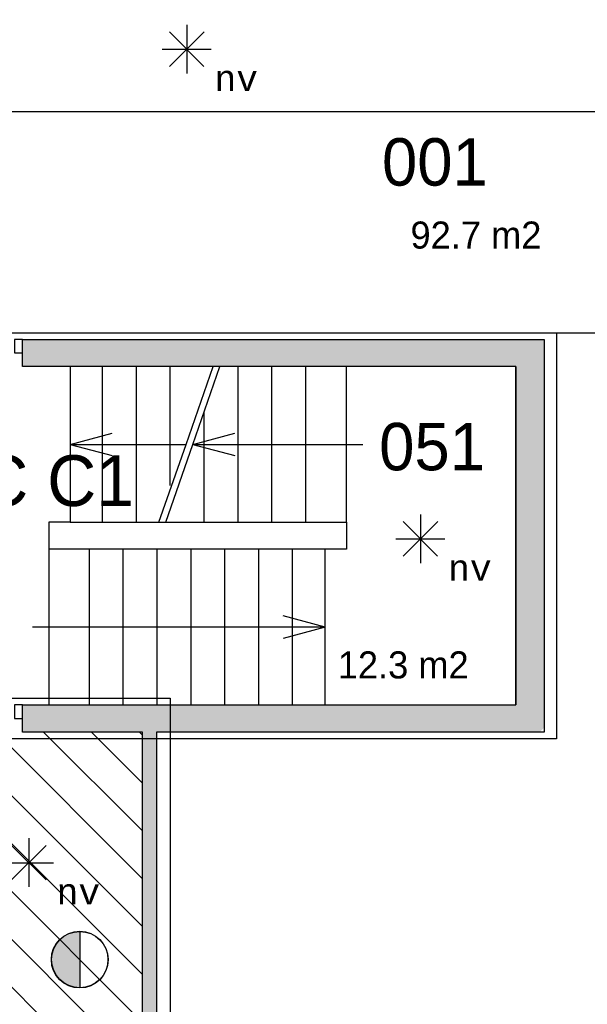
# Model space of a CAD drawing. Extents: x -1826 to 147704, y -44576 to 60962.
# Tile 73 of 75: x 116069 to 120259, y 41024 to 48296. Entities that reach past the tile are written whole.
import ezdxf
from ezdxf.enums import TextEntityAlignment as Align

# ---------------------------------------------------------------- set-up
doc = ezdxf.new("R2010")
doc.units = 0
doc.header["$MEASUREMENT"] = 0
doc.header["$PDMODE"] = 35
doc.header["$PDSIZE"] = -0.5
doc.layers.get('0').update_dxf_attribs({"linetype": 'CONTINUOUS'})
doc.layers.get('DEFPOINTS').update_dxf_attribs({"linetype": 'CONTINUOUS'})
for name, color, linetype in [('AA$1A---_ARCEER', 252, 'CONTINUOUS'), ('AL22----_BINNENWAND', 252, 'CONTINUOUS'), ('AL24----_TRAPPEN', 252, 'CONTINUOUS'), ('AL32----_BINNENKOZIJN', 252, 'CONTINUOUS'), ('AM$1A---_MAATVOERING', 252, 'CONTINUOUS'), ('Brandweer', 252, 'CONTINUOUS'), ('brandweer NIEUW', 252, 'CONTINUOUS'), ('COMPARTIMENTERING', 252, 'CONTINUOUS'), ('LAYER01', 252, 'CONTINUOUS'), ('M2', 252, 'CONTINUOUS'), ('OMPARTIMENTERING', 252, 'CONTINUOUS')]:
    doc.layers.add(name, color=color, linetype=linetype)
doc.styles.add('B-01', font='b-gbp')
doc.styles.add('MONOTXT', font='MONOTXT')
doc.dimstyles.new('BBA_STAND', dxfattribs={"dimtxt": 175, "dimasz": 1, "dimexe": 1, "dimexo": 0.001, "dimgap": 75, "dimtad": 1, "dimdec": 0, "dimzin": 0, "dimdsep": 46, "dimtxsty": 'B-01', "dimblk": 'NONE', "dimblk1": 'PIJL1', "dimblk2": 'NONE', "dimcen": 1, "dimse1": 1, "dimse2": 1, "dimclrd": 256, "dimclre": 256, "dimclrt": 256, "dimadec": 4, "dimazin": 0, "dimtfac": 1, "dimtdec": 0, "dimtmove": 0, "dimatfit": 2, "dimldrblk": 'PIJL1', "dimfxl": 1, "dimtfillclr": 256, "dimtolj": 1, "dimtzin": 0, "dimarcsym": 0})

# ---------------------------------------------------------------- blocks, each defined once
blk = doc.blocks.new('*D70')
at = {"layer": 'AM$1A---_MAATVOERING', "lineweight": -2, "transparency": 16777216}
blk.add_line((122191.2, 47616.5), (106490.7, 47616.5), dxfattribs=at)
at = {"layer": 'DEFPOINTS', "color": 0, "transparency": 16777216}
for p in [(106490.7, 48484.5), (122191.2, 48484.8), (106490.7, 47616.5)]:
    blk.add_point(p, dxfattribs=at)
at = {"layer": 'AM$1A---_MAATVOERING', "transparency": 16777216, "insert": (114340.9, 47779), "char_height": 175, "attachment_point": 5, "style": 'B-01'}
blk.add_mtext('\\A1;15701', dxfattribs=at)
blk = doc.blocks.new('_None')
blk = doc.blocks.new('PIJL1')
at = {"color": 1, "linetype": 'ByBlock'}
blk.add_line((0, 82.6), (0, -82.6), dxfattribs=at)
blk.add_solid([(-100, 16.7), (-100, -16.7), (0, 0)], dxfattribs=at)

msp = doc.modelspace()

# ---------------------------------------------------------------- hatches: boundary and pattern name
at = {"layer": 'AA$1A---_ARCEER'}
h = msp.add_hatch(color=256, dxfattribs=at)
h.paths.add_polyline_path([(125090.6, 48644.8), (125090.6, 48424.8), (130090.6, 48424.8), (130090.6, 48644.8)])
h.paths.add_polyline_path([(125090.6, 43244.8), (125090.6, 43024.8), (130090.6, 43024.8), (130090.6, 43244.8)])
h.paths.add_polyline_path([(130090.6, 37624.3), (130090.6, 37844.3), (125090.6, 37844.3), (125090.6, 37624.3)])
h.paths.add_polyline_path([(124690.6, 37624.3), (124690.6, 37844.3), (121340.6, 37844.3), (121340.6, 39614.3), (121297.6, 39614.3), (121240.6, 39557.3), (121240.6, 37844.3), (121240.6, 37624.3)])
h.paths.add_polyline_path([(121250.6, 43244.8), (121240.6, 43233.8), (121240.6, 43024.8), (121240.6, 41254.8), (121340.6, 41254.8), (121340.6, 43024.8), (124690.6, 43024.8), (124690.6, 43244.8)])
h.paths.add_polyline_path([(122196.6, 48644.8), (122190.6, 48637.8), (122190.6, 48424.8), (122190.6, 44884.8), (122290.6, 44884.8), (122290.6, 48424.8), (124690.6, 48424.8), (124690.6, 48644.8)])
h.paths.add_polyline_path([(120530.6, 53914.8), (120310.6, 53914.8), (120310.6, 48484.8), (120530.6, 48484.8)])
h.paths.add_polyline_path([(116090.6, 45934.8), (116090.6, 45734.8), (119730.6, 45734.8), (119730.6, 43234.8), (116090.6, 43234.8), (116090.6, 43034.8), (116975.6, 43034.8), (116975.6, 38034.3), (117079.6, 38034.3), (117079.6, 43034.8), (119907.6, 43034.8), (119940.6, 43066.8), (119940.6, 43234.8), (119940.6, 45734.8), (119940.6, 45934.8)])
h.paths.add_polyline_path([(114200.1, 48584.8), (114200.1, 53734.8), (113980.1, 53734.8), (113980.1, 48584.8), (112740.1, 48584.8), (112740.1, 48484.8), (118650.1, 48484.8), (118650.1, 48584.8)])
h.paths.add_polyline_path([(122270.6, 35984.3), (122170.6, 35984.3), (121050.6, 35984.3), (121050.6, 35884.3), (122170.6, 35884.3), (122170.6, 32280.3), (121150.6, 32280.3), (121150.6, 32534.3), (121050.6, 32534.3), (121050.6, 32148.5), (121480.5, 31534.3), (122270.6, 31534.3), (122270.6, 32534.3)])
h.paths.add_polyline_path([(122170.6, 32180.3), (122170.6, 31634.3), (121532.6, 31634.3), (121532.6, 31634.3), (121150.2, 32180.3)], flags=16)
at = {"layer": 'Brandweer'}
msp.add_hatch(color=256, dxfattribs=at).paths.add_polyline_path([(116512.6, 41145.4), (116512.6, 41561.8, 1)])
at = {"layer": 'COMPARTIMENTERING'}
h = msp.add_hatch(dxfattribs=at)
h.set_pattern_fill('ANSI31', color=256, scale=2000, angle=-90, style=0)
h.set_pattern_definition([(315, (85188.27, 172733.54), (176.7767, 176.7767), [])])
h.paths.add_polyline_path([(110526, 32100.5), (106557.2, 36177.5), (106557.2, 37734), (108890.7, 40067.5), (112190.7, 40067.5), (114524.2, 37734), (114524.2, 34434), (112190.7, 32100.5)], flags=16)
h.paths.add_polyline_path([(105990.7, 45734.5), (105990.7, 47659.3), (103500.7, 47659.3), (103500.7, 46134.5), (103590.7, 46134.5), (103590.7, 45549.5), (103350.7, 45534.5), (103350.7, 45296.5), (103096.7, 45039.5), (103201.7, 44934.5), (101490.2, 43222.5), (101383.7, 43328.5), (101128.7, 43074.5), (100890.7, 43074.5), (100875.7, 42834.5), (100298.2, 42842), (100298.2, 43074.5), (99840.7, 43074.5), (99840.7, 42924.5), (98765.4, 42924.5), (98764.8, 40433.5), (100590.7, 40433), (100612.9, 40236.4), (100305.7, 40201.6), (100305.7, 38034), (100875.7, 38034), (100890.7, 37449), (100305.7, 37434), (100305.7, 37034), (97240.7, 37034), (97240.7, 34240.4), (104666.2, 34240.4), (106541.7, 36127.2), (109702.9, 32894.4), (108609.5, 31734), (108623, 29734), (108790.7, 29734), (108790.7, 27933.8), (115121.2, 27933.8), (115120.2, 27234), (119440.2, 27234), (119440.2, 32434.3), (118341.2, 32434.3), (118279.8, 32474.8), (116781.7, 33963.3), (116741.9, 34024), (116741.9, 37434), (116491.2, 37449), (116491.2, 38019), (116976.2, 38034), (116976.2, 43034.5), (116091.2, 43034.5), (114990.7, 43034.5), (108240.7, 43034.5), (108240.7, 45734.5)])

# ---------------------------------------------------------------- linework, layer by layer
at = {"layer": 'AL22----_BINNENWAND'}
for p, q in [((116976.2, 38034), (116976.2, 43034.5)), ((117080.2, 43034.5), (117080.2, 38034))]:
    msp.add_line(p, q, dxfattribs=at)
for points in [[(116091.2, 45934.5), (119941.2, 45934.5)], [(116091.2, 45734.5), (116091.2, 45934.5)], [(119941.2, 45934.5), (119941.2, 43234.5)], [(119731.2, 45734.5), (116091.2, 45734.5)], [(119731.2, 45734.5), (119731.2, 43234.5)], [(119731.2, 43234.5), (119731.2, 45734.5)], [(119941.2, 45734.5), (119941.2, 43234.5)], [(116091.2, 43234.5), (119731.2, 43234.5)], [(116091.2, 43034.5), (116091.2, 43234.5)], [(119941.2, 43234.5), (119941.2, 43034.5)], [(119941.2, 43234.5), (119941.2, 43034.5)], [(116976.2, 43034.5), (116091.2, 43034.5)], [(119941.2, 43034.5), (117080.2, 43034.5)]]:
    msp.add_lwpolyline(points, dxfattribs=at)
at = {"layer": 'AL24----_TRAPPEN'}
for points in [[(118481.2, 44584.5), (118481.2, 45734.5), (116441.2, 45734.5), (116441.2, 44584.5)], [(116284.2, 44384.5), (116284.2, 43234.5), (118324.2, 43234.5), (118324.2, 44384.5)]]:
    msp.add_lwpolyline(points, close=True, dxfattribs=at)
for points in [[(116681.2, 44584.5), (116681.2, 45734.5)], [(116931.2, 44584.5), (116931.2, 45734.5)], [(117181.2, 44854.5), (117181.2, 45734.5)], [(117297.2, 45158.5), (117497.2, 45734.5)], [(117347.2, 45158.5), (117547.2, 45734.5)], [(117681.2, 44584.5), (117681.2, 45734.5)], [(117931.2, 44584.5), (117931.2, 45734.5)], [(118181.2, 44584.5), (118181.2, 45734.5)], [(117431.2, 44584.5), (117431.2, 45400.5)], [(116441.2, 45158.5), (116751.2, 45242.5)], [(117347.2, 45158.5), (117657.2, 45242.5)], [(116441.2, 45158.5), (117297.2, 45158.5)], [(116441.2, 45158.5), (116751.2, 45076.5)], [(117097.2, 44584.5), (117297.2, 45158.5)], [(117147.2, 44584.5), (117347.2, 45158.5)], [(117347.2, 45158.5), (118601.2, 45158.5)], [(117347.2, 45158.5), (117657.2, 45076.5)], [(118481.2, 45158.5), (118601.2, 45158.5)], [(116284.2, 44584.5), (116284.2, 44384.5)], [(116441.2, 44584.5), (116284.2, 44584.5)], [(118481.2, 44584.5), (118481.2, 44384.5), (118281.2, 44384.5)], [(116584.2, 43234.5), (116584.2, 44384.5)], [(116834.2, 43234.5), (116834.2, 44384.5)], [(117084.2, 43234.5), (117084.2, 44384.5)], [(117334.2, 43234.5), (117334.2, 44384.5)], [(117584.2, 43234.5), (117584.2, 44384.5)], [(117834.2, 43234.5), (117834.2, 44384.5)], [(118084.2, 43234.5), (118084.2, 44384.5)], [(118324.2, 43808.5), (118013.2, 43892.5)], [(116284.2, 43808.5), (116164.2, 43808.5)], [(118324.2, 43808.5), (116284.2, 43808.5)], [(118324.2, 43808.5), (118013.2, 43726.5)]]:
    msp.add_lwpolyline(points, dxfattribs=at)
at = {"layer": 'AL32----_BINNENKOZIJN'}
for points in [[(116091.2, 45934.5), (116031.4, 45934.5), (116031.4, 45834.8), (116091.2, 45834.8)], [(116091.2, 43234.5), (116031.4, 43234.5), (116031.4, 43134.8), (116091.2, 43134.8)]]:
    msp.add_lwpolyline(points, close=True, dxfattribs=at)
at = {"layer": 'Brandweer'}
for p, q in [((117302.3, 48258.7, 2600), (117302.3, 47898.9, 2600)), ((117175.1, 48206, 2600), (117429.5, 47951.6, 2600)), ((117175.1, 47950.3, 2600), (117430.8, 48206, 2600)), ((117121.4, 48077.9, 2600), (117483.1, 48077.9, 2600)), ((118900, 44589.1, 2600), (119154.4, 44334.7, 2600)), ((118900, 44333.4, 2600), (119155.7, 44589.1, 2600)), ((119027.2, 44641.8, 2600), (119027.2, 44282, 2600)), ((118846.3, 44461, 2600), (119208, 44461, 2600)), ((116512.6, 41563.1), (116512.6, 41144.1))]:
    msp.add_line(p, q, dxfattribs=at)
for radius in [209.5, 208.2]:
    msp.add_circle((116512.6, 41353.6), radius, dxfattribs=at)
at = {"layer": 'brandweer NIEUW'}
for p, q in [((116009.6, 42197.6, 2600), (116264.1, 41943.2, 2600)), ((116009.6, 41941.9, 2600), (116265.4, 42197.6, 2600)), ((116136.8, 42250.3, 2600), (116136.8, 41890.5, 2600)), ((115956, 42069.5, 2600), (116317.7, 42069.5, 2600))]:
    msp.add_line(p, q, dxfattribs=at)
at = {"layer": 'OMPARTIMENTERING', "ltscale": 800}
msp.add_line((120031.2, 45984.5), (121031.2, 45984.5), dxfattribs=at)
msp.add_lwpolyline([(103190.7, 47858.3), (106165.7, 47858.3), (106165.7, 45984.5), (108500.7, 45984.5), (108500.7, 43284.5), (117180.2, 43284.5), (117180.2, 37334), (116940.9, 37334), (116940.9, 34086.7), (118403, 32634), (120128.2, 32634), (120128.2, 32118.3), (119640.9, 31422.1), (119640.9, 27059.3), (114846.2, 27059.3), (114846.2, 27659), (108515.7, 27659), (108515.7, 29459), (108410.8, 29459), (108394.9, 31818.3), (109478.6, 32968.4), (106616.3, 35908.7), (104750.1, 34041.4), (97040.7, 34041.4)], dxfattribs=at)
msp.add_lwpolyline([(114240.7, 42984.5), (114240.7, 45984.5), (120031.2, 45984.5), (120031.2, 42984.5), (114240.7, 42984.5)], close=True, dxfattribs=at)

# ---------------------------------------------------------------- texts
at = {"layer": 'Brandweer', "style": 'MONOTXT'}
for p in [(117667.8, 47862.4, 2600), (119392.7, 44245.6, 2600)]:
    msp.add_text('nv', height=185.94, rotation=360, dxfattribs=at).set_placement(p, align=Align.MIDDLE)
at = {"layer": 'brandweer NIEUW', "style": 'MONOTXT'}
msp.add_text('nv', height=185.94, rotation=360, dxfattribs=at).set_placement((116502.4, 41854, 2600), align=Align.MIDDLE)
at = {"layer": 'LAYER01', "style": 'B-01'}
for s, height, p in [('001', 350, (118743.7, 47070.9)), ('051', 350, (118722.8, 44967.9)), ('BC C1', 375, (115436, 44704))]:
    msp.add_text(s, height=height, rotation=0, dxfattribs=at).set_placement(p)
at = {"layer": 'M2', "char_height": 200, "width": 1805, "attachment_point": 1, "rotation": 360, "style": 'B-01'}
for s, insert in [('92.7 m2', (118954.3, 46805.5)), ('12.3 m2', (118417.3, 43630.5))]:
    msp.add_mtext(s, dxfattribs=dict(at, insert=insert))

# ---------------------------------------------------------------- dimensions: what is measured, and where the dimension line sits
at = {"layer": 'AM$1A---_MAATVOERING'}
dim = msp.add_linear_dim(base=(106490.6631976, 47616.5365068), p1=(122191.1631976, 48484.7862635), p2=(106490.6631976, 48484.5363927), angle=359.9999995, dimstyle='BBA_STAND', dxfattribs=at)
dim.commit()
dim.dimension.update_dxf_attribs({"geometry": '*D70', "text_midpoint": (114340.9131976, 47779.0365068)})

doc.saveas('drawing.dxf')
